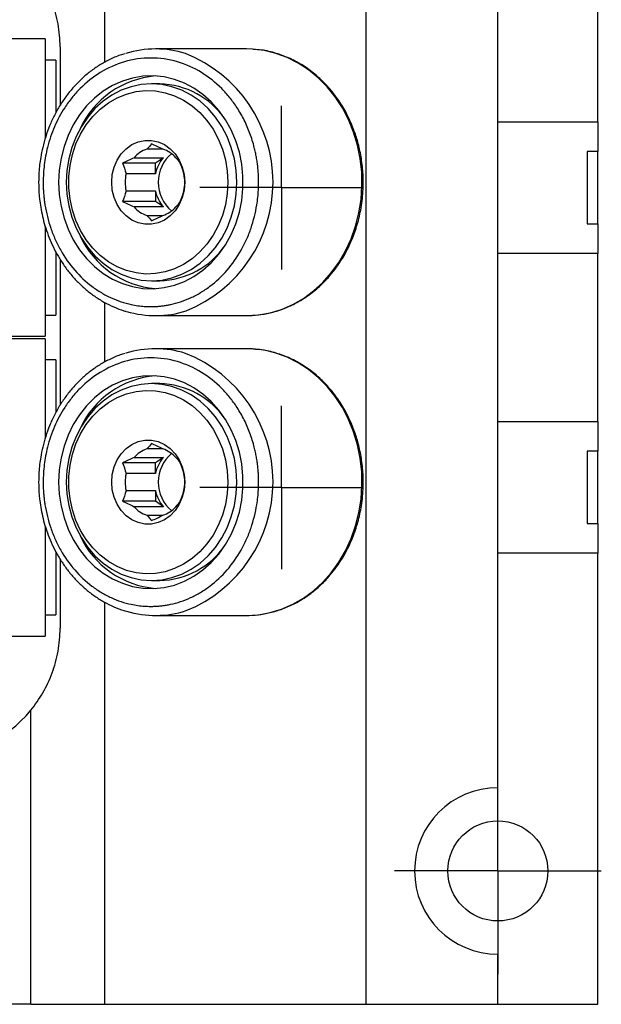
# Model space of a CAD drawing. Header units: millimetres. Extents: x 13 to 546, y 13 to 419.
# Tile 5 of 10: x 168 to 196, y 61 to 108. Entities that reach past the tile are written whole.
import ezdxf

# ---------------------------------------------------------------- set-up
doc = ezdxf.new("R2010")
doc.units = ezdxf.units.MM
doc.header["$LTSCALE"] = 2
doc.linetypes.add('SLD-Center', pattern=[19.05, 15.24, -1.27, 1.27, -1.27])
doc.layers.add('CENTER', color=40, linetype='SLD-Center')

# ---------------------------------------------------------------- blocks, each defined once
blk = doc.blocks.new('SW_CENTERMARKSYMBOL_10')
at = {"layer": 'CENTER', "color": 0}
for p, q in [((0, 2.54), (0, 4.92125)), ((0, 0), (0, 2.54)), ((-2.54, 0), (-4.92125, 0)), ((0, 0), (-2.54, 0)), ((0, 0), (0, -2.54)), ((0, 0), (2.54, 0)), ((2.54, 0), (4.92125, 0)), ((0, -2.54), (0, -4.92125))]:
    blk.add_line(p, q, dxfattribs=at)
blk = doc.blocks.new('SW_CENTERMARKSYMBOL_13')
at = {"layer": 'CENTER', "color": 0}
for p, q in [((0, 2.54), (0, 3.89255)), ((0, 0), (0, 2.54)), ((-2.54, 0), (-3.89255, 0)), ((0, 0), (-2.54, 0)), ((0, 0), (0, -2.54)), ((0, 0), (2.54, 0)), ((2.54, 0), (3.89255, 0)), ((0, -2.54), (0, -3.89255))]:
    blk.add_line(p, q, dxfattribs=at)
blk = doc.blocks.new('SW_CENTERMARKSYMBOL_14')
at = {"layer": 'CENTER', "color": 0}
for p, q in [((0, 2.54), (0, 3.89255)), ((0, 0), (0, 2.54)), ((-2.54, 0), (-3.89255, 0)), ((0, 0), (-2.54, 0)), ((0, 0), (0, -2.54)), ((0, 0), (2.54, 0)), ((2.54, 0), (3.89255, 0)), ((0, -2.54), (0, -3.89255))]:
    blk.add_line(p, q, dxfattribs=at)

msp = doc.modelspace()

# ---------------------------------------------------------------- linework, layer by layer
for p, q in [((172.05, 106.048), (172.05, 124.686)), ((184.469, 61.186), (184.469, 124.686)), ((195.505, 103.207), (195.505, 124.686)), ((190.742, 71.498), (190.742, 114.373)), ((169.203, 107.153), (164.917, 107.153)), ((169.203, 107.153), (169.203, 102.423)), ((169.914, 106.779), (169.914, 103.998)), ((178.78, 106.677), (174.449, 106.677)), ((169.711, 106.144), (169.203, 106.144)), ((169.711, 106.144), (169.711, 103.657)), ((174.653, 105.013), (174.265, 105.013)), ((190.742, 103.207), (195.505, 103.207)), ((195.505, 103.207), (195.505, 101.796)), ((174.809, 101.904), (174.042, 101.904)), ((195.505, 101.796), (194.997, 101.796)), ((194.997, 101.796), (194.997, 98.35)), ((195.505, 98.35), (195.505, 101.796)), ((173.435, 101.499), (174.83, 101.499)), ((174.83, 101.499), (174.446, 101.244)), ((174.446, 101.244), (172.882, 101.244)), ((174.446, 100.732), (174.446, 101.244)), ((174.446, 100.732), (173.051, 100.732)), ((173.051, 99.922), (174.446, 99.922)), ((174.446, 99.922), (174.446, 99.41)), ((174.446, 99.41), (172.882, 99.41)), ((174.83, 99.155), (174.446, 99.41)), ((174.83, 99.155), (173.435, 99.155)), ((174.042, 98.75), (174.809, 98.75)), ((169.203, 98.235), (169.203, 92.993)), ((194.997, 98.35), (195.505, 98.35)), ((195.505, 98.35), (195.505, 96.939)), ((169.711, 97.01), (169.711, 94.002)), ((169.914, 96.663), (169.914, 89.724)), ((195.505, 96.939), (190.742, 96.939)), ((195.505, 88.932), (195.505, 96.939)), ((174.265, 95.641), (174.653, 95.641)), ((172.05, 91.773), (172.05, 94.601)), ((169.203, 94.002), (169.711, 94.002)), ((174.449, 93.977), (178.78, 93.977)), ((164.917, 92.993), (169.203, 92.993)), ((169.203, 92.878), (164.917, 92.878)), ((169.203, 92.878), (169.203, 88.148)), ((178.78, 92.402), (174.449, 92.402)), ((169.711, 91.869), (169.203, 91.869)), ((169.711, 91.869), (169.711, 89.382)), ((174.653, 90.739), (174.265, 90.739)), ((190.742, 88.932), (195.505, 88.932)), ((195.505, 88.932), (195.505, 87.521)), ((173.435, 87.225), (174.83, 87.225)), ((174.809, 87.629), (174.042, 87.629)), ((174.83, 87.225), (174.446, 86.969)), ((195.505, 87.521), (194.997, 87.521)), ((194.997, 87.521), (194.997, 84.076)), ((195.505, 84.076), (195.505, 87.521)), ((174.446, 86.969), (172.882, 86.969)), ((174.446, 86.457), (174.446, 86.969)), ((174.446, 86.457), (173.051, 86.457)), ((173.051, 85.647), (174.446, 85.647)), ((174.446, 85.647), (174.446, 85.136)), ((174.446, 85.136), (172.882, 85.136)), ((174.83, 84.88), (173.435, 84.88)), ((174.83, 84.88), (174.446, 85.136)), ((174.042, 84.475), (174.809, 84.475)), ((169.203, 83.96), (169.203, 78.718)), ((194.997, 84.076), (195.505, 84.076)), ((195.505, 84.076), (195.505, 82.664)), ((169.711, 82.735), (169.711, 79.728)), ((195.505, 82.664), (190.742, 82.664)), ((195.505, 61.186), (195.505, 82.664)), ((169.914, 82.389), (169.914, 79.093)), ((174.265, 81.366), (174.653, 81.366)), ((172.05, 61.186), (172.05, 80.327)), ((169.203, 79.728), (169.711, 79.728)), ((174.449, 79.702), (178.78, 79.702)), ((164.917, 78.718), (169.203, 78.718)), ((168.517, 61.186), (168.517, 75.186)), ((190.742, 61.186), (190.742, 63.573)), ((168.517, 61.186), (158.992, 61.186)), ((168.517, 61.186), (172.05, 61.186)), ((172.05, 61.186), (184.469, 61.186)), ((184.469, 61.186), (190.742, 61.186)), ((190.742, 61.186), (195.505, 61.186))]:
    msp.add_line(p, q)
at = {"flags": 128}
for points in [[(178.78, 93.977), (179.346, 94.011), (179.905, 94.111), (180.453, 94.278), (180.982, 94.508), (181.489, 94.801), (181.967, 95.152), (182.411, 95.557), (182.816, 96.014), (183.179, 96.516), (183.495, 97.058), (183.761, 97.635), (183.974, 98.241), (184.132, 98.869), (184.234, 99.512), (184.278, 100.164), (184.263, 100.817), (184.19, 101.465), (184.06, 102.102), (183.874, 102.719), (183.634, 103.311), (183.343, 103.872), (183.003, 104.395), (182.618, 104.875), (182.193, 105.306), (181.732, 105.685), (181.239, 106.007), (180.72, 106.269), (180.181, 106.468), (179.626, 106.601), (179.063, 106.669), (178.78, 106.677)], [(169.845, 100.327), (169.874, 99.749), (169.959, 99.179), (170.1, 98.624), (170.295, 98.091), (170.542, 97.587), (170.836, 97.119), (171.175, 96.693), (171.554, 96.314), (171.967, 95.988), (172.411, 95.718), (172.877, 95.508), (173.362, 95.361), (173.858, 95.278), (174.359, 95.262), (174.858, 95.311), (175.349, 95.426), (175.826, 95.605), (176.282, 95.845), (176.711, 96.144), (177.107, 96.497), (177.467, 96.901), (177.784, 97.349), (178.055, 97.835), (178.276, 98.354), (178.444, 98.899), (178.558, 99.463), (178.615, 100.038), (178.615, 100.616), (178.558, 101.191), (178.444, 101.755), (178.276, 102.3), (178.055, 102.819), (177.784, 103.306), (177.467, 103.753), (177.107, 104.157), (176.711, 104.51), (176.282, 104.809), (175.826, 105.049), (175.349, 105.228), (174.858, 105.343), (174.359, 105.392), (173.858, 105.376), (173.362, 105.293), (172.877, 105.146), (172.411, 104.936), (171.967, 104.666), (171.554, 104.34), (171.175, 103.961), (170.836, 103.535), (170.542, 103.067), (170.295, 102.563), (170.1, 102.03), (169.959, 101.475), (169.874, 100.905), (169.845, 100.327)], [(174.265, 95.641), (174.755, 95.675), (175.237, 95.777), (175.704, 95.945), (176.151, 96.178), (176.571, 96.47), (176.957, 96.819), (177.303, 97.219), (177.605, 97.665), (177.859, 98.149), (178.06, 98.665), (178.206, 99.206), (178.294, 99.762), (178.324, 100.327), (178.294, 100.892), (178.206, 101.449), (178.06, 101.989), (177.859, 102.505), (177.605, 102.989), (177.303, 103.435), (176.957, 103.835), (176.571, 104.184), (176.151, 104.477), (175.704, 104.709), (175.237, 104.877), (174.755, 104.979), (174.265, 105.013), (173.776, 104.979), (173.294, 104.877), (172.826, 104.709), (172.379, 104.477), (171.96, 104.184), (171.574, 103.835), (171.228, 103.435), (170.925, 102.989), (170.672, 102.505), (170.471, 101.989), (170.325, 101.449), (170.236, 100.892), (170.207, 100.327), (170.236, 99.762), (170.325, 99.206), (170.471, 98.665), (170.672, 98.149), (170.925, 97.665), (171.228, 97.219), (171.574, 96.819), (171.96, 96.47), (172.379, 96.178), (172.826, 95.945), (173.294, 95.777), (173.776, 95.675), (174.265, 95.641)], [(177.89, 100.327), (177.861, 99.79), (177.776, 99.261), (177.635, 98.749), (177.44, 98.26), (177.195, 97.803), (176.903, 97.384), (176.568, 97.009), (176.196, 96.685), (175.793, 96.416), (175.364, 96.207), (174.916, 96.059), (174.456, 95.977), (173.99, 95.96), (173.526, 96.01), (173.071, 96.125), (172.632, 96.304), (172.215, 96.544), (171.827, 96.841), (171.473, 97.191), (171.159, 97.588), (170.89, 98.027), (170.669, 98.501), (170.501, 99.003), (170.388, 99.524), (170.33, 100.058), (170.33, 100.596), (170.388, 101.13), (170.501, 101.651), (170.669, 102.153), (170.89, 102.627), (171.159, 103.066), (171.473, 103.463), (171.827, 103.813), (172.215, 104.111), (172.632, 104.35), (173.071, 104.529), (173.526, 104.644), (173.99, 104.694), (174.456, 104.677), (174.916, 104.595), (175.364, 104.447), (175.793, 104.238), (176.196, 103.969), (176.568, 103.645), (176.903, 103.27), (177.195, 102.851), (177.44, 102.394), (177.635, 101.905), (177.776, 101.393), (177.861, 100.864), (177.89, 100.327)], [(172.369, 100.327), (172.398, 100.696), (172.486, 101.052), (172.629, 101.383), (172.822, 101.679), (173.059, 101.928), (173.332, 102.123), (173.631, 102.257), (173.946, 102.325), (174.267, 102.325), (174.582, 102.257), (174.881, 102.123), (175.154, 101.928), (175.391, 101.679), (175.584, 101.383), (175.727, 101.052), (175.815, 100.696), (175.844, 100.327), (175.815, 99.958), (175.727, 99.602), (175.584, 99.271), (175.391, 98.975), (175.154, 98.726), (174.881, 98.531), (174.582, 98.397), (174.267, 98.329), (173.946, 98.329), (173.631, 98.397), (173.332, 98.531), (173.059, 98.726), (172.822, 98.975), (172.629, 99.271), (172.486, 99.602), (172.398, 99.958), (172.369, 100.327)], [(178.78, 79.702), (179.346, 79.736), (179.905, 79.837), (180.453, 80.003), (180.982, 80.234), (181.489, 80.526), (181.967, 80.877), (182.411, 81.283), (182.816, 81.739), (183.179, 82.241), (183.495, 82.783), (183.761, 83.36), (183.974, 83.966), (184.132, 84.594), (184.234, 85.237), (184.278, 85.889), (184.263, 86.542), (184.19, 87.191), (184.06, 87.827), (183.874, 88.444), (183.634, 89.037), (183.343, 89.597), (183.003, 90.12), (182.618, 90.6), (182.193, 91.031), (181.732, 91.41), (181.239, 91.732), (180.72, 91.994), (180.181, 92.193), (179.626, 92.327), (179.063, 92.394), (178.78, 92.402)], [(169.845, 86.052), (169.874, 85.475), (169.959, 84.905), (170.1, 84.349), (170.295, 83.816), (170.542, 83.313), (170.836, 82.845), (171.175, 82.418), (171.554, 82.039), (171.967, 81.713), (172.411, 81.443), (172.877, 81.233), (173.362, 81.086), (173.858, 81.004), (174.359, 80.987), (174.858, 81.037), (175.349, 81.151), (175.826, 81.33), (176.282, 81.571), (176.711, 81.869), (177.107, 82.223), (177.467, 82.626), (177.784, 83.074), (178.055, 83.56), (178.276, 84.08), (178.444, 84.625), (178.558, 85.188), (178.615, 85.763), (178.615, 86.342), (178.558, 86.916), (178.444, 87.48), (178.276, 88.025), (178.055, 88.544), (177.784, 89.031), (177.467, 89.479), (177.107, 89.882), (176.711, 90.235), (176.282, 90.534), (175.826, 90.774), (175.349, 90.953), (174.858, 91.068), (174.359, 91.117), (173.858, 91.101), (173.362, 91.019), (172.877, 90.872), (172.411, 90.662), (171.967, 90.392), (171.554, 90.065), (171.175, 89.686), (170.836, 89.26), (170.542, 88.792), (170.295, 88.288), (170.1, 87.755), (169.959, 87.2), (169.874, 86.63), (169.845, 86.052)], [(174.265, 81.366), (174.755, 81.4), (175.237, 81.502), (175.704, 81.67), (176.151, 81.903), (176.571, 82.195), (176.957, 82.544), (177.303, 82.945), (177.605, 83.39), (177.859, 83.874), (178.06, 84.39), (178.206, 84.931), (178.294, 85.487), (178.324, 86.052), (178.294, 86.617), (178.206, 87.174), (178.06, 87.714), (177.859, 88.23), (177.605, 88.714), (177.303, 89.16), (176.957, 89.56), (176.571, 89.909), (176.151, 90.202), (175.704, 90.434), (175.237, 90.602), (174.755, 90.704), (174.265, 90.739), (173.776, 90.704), (173.294, 90.602), (172.826, 90.434), (172.379, 90.202), (171.96, 89.909), (171.574, 89.56), (171.228, 89.16), (170.925, 88.714), (170.672, 88.23), (170.471, 87.714), (170.325, 87.174), (170.236, 86.617), (170.207, 86.052), (170.236, 85.487), (170.325, 84.931), (170.471, 84.39), (170.672, 83.874), (170.925, 83.39), (171.228, 82.945), (171.574, 82.544), (171.96, 82.195), (172.379, 81.903), (172.826, 81.67), (173.294, 81.502), (173.776, 81.4), (174.265, 81.366)], [(177.89, 86.052), (177.861, 85.515), (177.776, 84.987), (177.635, 84.474), (177.44, 83.985), (177.195, 83.528), (176.903, 83.109), (176.568, 82.735), (176.196, 82.41), (175.793, 82.141), (175.364, 81.932), (174.916, 81.785), (174.456, 81.702), (173.99, 81.686), (173.526, 81.735), (173.071, 81.85), (172.632, 82.029), (172.215, 82.269), (171.827, 82.566), (171.473, 82.916), (171.159, 83.313), (170.89, 83.752), (170.669, 84.226), (170.501, 84.728), (170.388, 85.249), (170.33, 85.783), (170.33, 86.321), (170.388, 86.855), (170.501, 87.377), (170.669, 87.878), (170.89, 88.352), (171.159, 88.791), (171.473, 89.189), (171.827, 89.539), (172.215, 89.836), (172.632, 90.075), (173.071, 90.254), (173.526, 90.369), (173.99, 90.419), (174.456, 90.402), (174.916, 90.32), (175.364, 90.173), (175.793, 89.963), (176.196, 89.694), (176.568, 89.37), (176.903, 88.995), (177.195, 88.576), (177.44, 88.119), (177.635, 87.63), (177.776, 87.118), (177.861, 86.589), (177.89, 86.052)], [(172.369, 86.052), (172.398, 86.421), (172.486, 86.777), (172.629, 87.109), (172.822, 87.404), (173.059, 87.654), (173.332, 87.848), (173.631, 87.982), (173.946, 88.05), (174.267, 88.05), (174.582, 87.982), (174.881, 87.848), (175.154, 87.654), (175.391, 87.404), (175.584, 87.109), (175.727, 86.777), (175.815, 86.421), (175.844, 86.052), (175.815, 85.684), (175.727, 85.327), (175.584, 84.996), (175.391, 84.7), (175.154, 84.451), (174.881, 84.256), (174.582, 84.122), (174.267, 84.054), (173.946, 84.054), (173.631, 84.122), (173.332, 84.256), (173.059, 84.451), (172.822, 84.7), (172.629, 84.996), (172.486, 85.327), (172.398, 85.684), (172.369, 86.052)]]:
    msp.add_lwpolyline(points, dxfattribs=at)
msp.add_circle((190.742, 67.536), 2.381)
for centre, radius, start, end in [((174.45, 101.876), 4.801, 72.5707, 107.146), ((173.445, 100.326), 6.599, 291.9383, 68.2724), ((174.817, 101.045), 4.36, 94.9161, 155.1195), ((174.563, 101.122), 3.892, 34.5605, 88.6816), ((174.481, 100.587), 1.389, 108.4548, 138.9253), ((174.37, 100.587), 1.389, 41.0747, 71.5452), ((176.12, 100.375), 1.711, 138.9141, 167.9558), ((176.35, 100.327), 1.768, 129.7787, 230.2213), ((174.89, 100.327), 1.883, 167.587, 192.413), ((173.961, 100.327), 1.883, 347.587, 12.413), ((176.12, 100.279), 1.711, 192.0442, 221.0859), ((174.481, 100.067), 1.389, 221.0747, 251.5452), ((174.37, 100.067), 1.389, 288.4548, 318.9253), ((174.817, 99.61), 4.36, 204.8805, 265.0839), ((174.563, 99.532), 3.892, 271.3184, 325.4395), ((174.45, 98.778), 4.8, 253.4079, 287.7117), ((174.45, 87.601), 4.801, 72.5707, 107.146), ((173.445, 86.051), 6.599, 291.9383, 68.2724), ((174.817, 86.77), 4.36, 94.9161, 155.1195), ((174.563, 86.848), 3.892, 34.5605, 88.6816), ((174.481, 86.312), 1.389, 108.4548, 138.9253), ((176.12, 86.1), 1.711, 138.9141, 167.9558), ((176.35, 86.052), 1.768, 129.7787, 230.2213), ((174.37, 86.312), 1.389, 41.0747, 71.5452), ((174.89, 86.052), 1.883, 167.587, 192.413), ((173.961, 86.052), 1.883, 347.587, 12.413), ((176.12, 86.005), 1.711, 192.0442, 221.0859), ((174.481, 85.792), 1.389, 221.0747, 251.5452), ((174.37, 85.792), 1.389, 288.4548, 318.9253), ((174.817, 85.335), 4.36, 204.8805, 265.0839), ((174.563, 85.257), 3.892, 271.3184, 325.4395), ((174.45, 84.503), 4.8, 253.4079, 287.7117), ((163.755, 79.093), 6.16, 219.3583, 320.6417), ((190.742, 67.536), 3.962, 90, 270)]:
    msp.add_arc(centre, radius, start, end)
for points, knots in [([(169.914, 106.779), (169.914, 107.15), (169.881, 107.513), (169.754, 108.221), (169.658, 108.571), (169.416, 109.231), (169.269, 109.544), (168.927, 110.141), (168.732, 110.423), (168.517, 110.685)], [0, 0, 0, 0, 0.25, 0.25, 0.5, 0.5, 0.75, 0.75, 1, 1, 1, 1]), ([(173.005, 106.451), (172.928, 106.429), (172.667, 106.355), (172.257, 106.171), (171.782, 105.909), (171.347, 105.607), (170.939, 105.262), (170.561, 104.877), (170.216, 104.455), (169.907, 104.001), (169.637, 103.521), (169.408, 103.02), (169.223, 102.509), (169.084, 102.006), (168.994, 101.559), (168.937, 101.158), (168.9, 100.763), (168.895, 100.482), (168.892, 100.327)], [0, 0, 0, 0, 0.032879, 0.110251, 0.179954, 0.249666, 0.31935, 0.388967, 0.458456, 0.52773, 0.596645, 0.66494, 0.73207, 0.796635, 0.856108, 0.898222, 0.943696, 1, 1, 1, 1]), ([(178.78, 93.977), (178.963, 93.983), (179.343, 93.997), (179.919, 94.103), (180.51, 94.28), (181.138, 94.558), (181.754, 94.94), (182.312, 95.405), (182.851, 95.974), (183.368, 96.692), (183.784, 97.514), (184.07, 98.329), (184.254, 99.127), (184.341, 99.933), (184.338, 100.721), (184.262, 101.45), (184.117, 102.14), (183.928, 102.745), (183.722, 103.248), (183.519, 103.654), (183.322, 103.993), (183.107, 104.321), (182.836, 104.68), (182.477, 105.083), (182.02, 105.504), (181.474, 105.899), (180.858, 106.235), (180.196, 106.481), (179.607, 106.627), (179.237, 106.646), (179.106, 106.653)], [0, 0, 0, 0, 0.030912, 0.064369, 0.100385, 0.137478, 0.182779, 0.22309, 0.258723, 0.311425, 0.365559, 0.404198, 0.446388, 0.492133, 0.528793, 0.567463, 0.604888, 0.637831, 0.666289, 0.69026, 0.70974, 0.728904, 0.753197, 0.782648, 0.817262, 0.856193, 0.896014, 0.93638, 0.977292, 1, 1, 1, 1]), ([(179.359, 100.327), (179.358, 100.407), (179.356, 100.568), (179.343, 100.807), (179.323, 101.045), (179.293, 101.282), (179.256, 101.518), (179.21, 101.752), (179.12, 102.136), (178.959, 102.658), (178.684, 103.293), (178.358, 103.861), (177.996, 104.362), (177.46, 104.962), (176.647, 105.61), (175.496, 106.124), (174.234, 106.307), (172.972, 106.124), (171.82, 105.61), (171.007, 104.962), (170.471, 104.362), (170.044, 103.771), (169.623, 102.989), (169.355, 102.193), (169.219, 101.578), (169.156, 101.165), (169.116, 100.747), (169.111, 100.467), (169.108, 100.327)], [0, 0, 0, 0, 0.012971, 0.02589, 0.038779, 0.051658, 0.06455, 0.077475, 0.090455, 0.128732, 0.166746, 0.205051, 0.238452, 0.27188, 0.344266, 0.420977, 0.500049, 0.579121, 0.655833, 0.728219, 0.761619, 0.795047, 0.852286, 0.909557, 0.932218, 0.954769, 0.977325, 1, 1, 1, 1]), ([(168.892, 100.327), (168.897, 100.117), (168.904, 99.822), (168.951, 99.388), (169.007, 99.019), (169.1, 98.585), (169.227, 98.138), (169.391, 97.681), (169.592, 97.226), (169.832, 96.779), (170.108, 96.349), (170.421, 95.939), (170.769, 95.557), (171.15, 95.206), (171.561, 94.892), (172, 94.616), (172.466, 94.389), (172.818, 94.245), (173.017, 94.194), (173.05, 94.186)], [0, 0, 0, 0, 0.075553, 0.106306, 0.157323, 0.210314, 0.267167, 0.326512, 0.387802, 0.450609, 0.51464, 0.579688, 0.645614, 0.712323, 0.779762, 0.847906, 0.916761, 0.986354, 1, 1, 1, 1]), ([(169.108, 100.327), (169.109, 100.255), (169.11, 100.11), (169.121, 99.894), (169.138, 99.679), (169.162, 99.464), (169.21, 99.133), (169.3, 98.689), (169.463, 98.138), (169.675, 97.6), (170.027, 96.904), (170.584, 96.112), (171.269, 95.47), (171.872, 95.063), (172.337, 94.818), (172.815, 94.63), (173.24, 94.515), (173.609, 94.449), (173.921, 94.415), (174.129, 94.411), (174.234, 94.409)], [0, 0, 0, 0, 0.023335, 0.046628, 0.06991, 0.093212, 0.116565, 0.1783, 0.240092, 0.304401, 0.368768, 0.500006, 0.631244, 0.695553, 0.759919, 0.821654, 0.883446, 0.922309, 0.961112, 1, 1, 1, 1]), ([(174.234, 94.409), (174.296, 94.41), (174.421, 94.411), (174.608, 94.423), (174.795, 94.443), (174.981, 94.471), (175.268, 94.526), (175.652, 94.63), (176.13, 94.818), (176.595, 95.063), (177.198, 95.47), (177.884, 96.112), (178.44, 96.904), (178.792, 97.6), (179.004, 98.137), (179.167, 98.689), (179.267, 99.179), (179.324, 99.606), (179.353, 99.966), (179.357, 100.207), (179.359, 100.327)], [0, 0, 0, 0, 0.023335, 0.046628, 0.06991, 0.093212, 0.116565, 0.1783, 0.240092, 0.304401, 0.368768, 0.500006, 0.631244, 0.695553, 0.759919, 0.821654, 0.883446, 0.922309, 0.961112, 1, 1, 1, 1]), ([(178.78, 79.702), (178.963, 79.709), (179.343, 79.722), (179.919, 79.828), (180.51, 80.005), (181.138, 80.284), (181.754, 80.665), (182.312, 81.13), (182.851, 81.699), (183.368, 82.417), (183.784, 83.239), (184.07, 84.055), (184.254, 84.852), (184.341, 85.658), (184.338, 86.446), (184.262, 87.175), (184.117, 87.865), (183.928, 88.47), (183.722, 88.973), (183.519, 89.379), (183.322, 89.718), (183.107, 90.046), (182.836, 90.405), (182.477, 90.808), (182.02, 91.229), (181.474, 91.624), (180.858, 91.96), (180.196, 92.207), (179.607, 92.352), (179.237, 92.371), (179.106, 92.378)], [0, 0, 0, 0, 0.030912, 0.064369, 0.100385, 0.137478, 0.182779, 0.22309, 0.258723, 0.311425, 0.365559, 0.404198, 0.446388, 0.492133, 0.528793, 0.567463, 0.604888, 0.637831, 0.666289, 0.69026, 0.70974, 0.728904, 0.753197, 0.782648, 0.817262, 0.856193, 0.896014, 0.93638, 0.977292, 1, 1, 1, 1]), ([(173.005, 92.176), (172.928, 92.154), (172.667, 92.08), (172.257, 91.896), (171.782, 91.635), (171.347, 91.332), (170.939, 90.988), (170.561, 90.602), (170.216, 90.181), (169.907, 89.727), (169.637, 89.246), (169.408, 88.745), (169.223, 88.235), (169.084, 87.731), (168.994, 87.284), (168.937, 86.883), (168.9, 86.488), (168.895, 86.208), (168.892, 86.052)], [0, 0, 0, 0, 0.032879, 0.110251, 0.179954, 0.249666, 0.31935, 0.388967, 0.458456, 0.52773, 0.596645, 0.66494, 0.73207, 0.796635, 0.856108, 0.898222, 0.943696, 1, 1, 1, 1]), ([(179.359, 86.052), (179.358, 86.133), (179.356, 86.293), (179.343, 86.532), (179.323, 86.771), (179.293, 87.008), (179.256, 87.243), (179.21, 87.477), (179.12, 87.861), (178.959, 88.383), (178.684, 89.019), (178.358, 89.586), (177.996, 90.087), (177.46, 90.687), (176.647, 91.335), (175.496, 91.85), (174.234, 92.032), (172.972, 91.85), (171.82, 91.335), (171.007, 90.687), (170.471, 90.087), (170.044, 89.496), (169.623, 88.714), (169.355, 87.918), (169.219, 87.303), (169.156, 86.89), (169.116, 86.473), (169.111, 86.193), (169.108, 86.052)], [0, 0, 0, 0, 0.012971, 0.02589, 0.038779, 0.051658, 0.06455, 0.077475, 0.090455, 0.128732, 0.166746, 0.205051, 0.238452, 0.27188, 0.344266, 0.420977, 0.500049, 0.579121, 0.655833, 0.728219, 0.761619, 0.795047, 0.852286, 0.909557, 0.932218, 0.954769, 0.977325, 1, 1, 1, 1]), ([(168.892, 86.052), (168.897, 85.842), (168.904, 85.547), (168.951, 85.113), (169.007, 84.745), (169.1, 84.311), (169.227, 83.863), (169.391, 83.406), (169.592, 82.951), (169.832, 82.505), (170.108, 82.074), (170.421, 81.665), (170.769, 81.282), (171.15, 80.931), (171.561, 80.617), (172, 80.341), (172.466, 80.114), (172.818, 79.97), (173.017, 79.919), (173.05, 79.911)], [0, 0, 0, 0, 0.0755528, 0.1063061, 0.1573225, 0.2103141, 0.2671675, 0.3265121, 0.3878019, 0.450609, 0.5146397, 0.5796883, 0.6456136, 0.712323, 0.7797617, 0.8479064, 0.9167611, 0.9863536, 1, 1, 1, 1]), ([(169.108, 86.052), (169.109, 85.98), (169.11, 85.836), (169.121, 85.619), (169.138, 85.404), (169.162, 85.189), (169.21, 84.858), (169.3, 84.414), (169.463, 83.863), (169.675, 83.325), (170.027, 82.629), (170.584, 81.838), (171.269, 81.195), (171.872, 80.788), (172.337, 80.544), (172.815, 80.355), (173.24, 80.24), (173.609, 80.175), (173.921, 80.14), (174.129, 80.136), (174.234, 80.134)], [0, 0, 0, 0, 0.0233354, 0.0466282, 0.0699099, 0.0932117, 0.1165649, 0.1782999, 0.240092, 0.3044014, 0.3687678, 0.5000056, 0.6312435, 0.6955529, 0.7599192, 0.8216542, 0.8834464, 0.9223094, 0.9611122, 1, 1, 1, 1]), ([(174.234, 80.134), (174.296, 80.135), (174.421, 80.136), (174.608, 80.149), (174.795, 80.168), (174.981, 80.196), (175.268, 80.251), (175.652, 80.355), (176.13, 80.543), (176.595, 80.788), (177.198, 81.195), (177.884, 81.838), (178.44, 82.629), (178.792, 83.325), (179.004, 83.863), (179.167, 84.414), (179.267, 84.904), (179.324, 85.332), (179.353, 85.691), (179.357, 85.932), (179.359, 86.052)], [0, 0, 0, 0, 0.023335, 0.046628, 0.06991, 0.093212, 0.116565, 0.1783, 0.240092, 0.304401, 0.368768, 0.500006, 0.631244, 0.695553, 0.759919, 0.821654, 0.883446, 0.922309, 0.961112, 1, 1, 1, 1]), ([(168.517, 75.186), (168.732, 75.448), (168.924, 75.726), (169.265, 76.319), (169.414, 76.636), (169.656, 77.294), (169.751, 77.636), (169.881, 78.354), (169.914, 78.721), (169.914, 79.093)], [0, 0, 0, 0, 0.25, 0.25, 0.5, 0.5, 0.75, 0.75, 1, 1, 1, 1])]:
    msp.add_open_spline(points, degree=3, knots=knots)
for points in [[(174.257, 102.16), (174.207, 102.082), (174.144, 102), (174.042, 101.904)], [(174.809, 101.904), (174.625, 102), (174.441, 102.082), (174.257, 102.16)], [(173.435, 101.499), (173.251, 101.404), (173.066, 101.321), (172.882, 101.244)], [(175.632, 101.244), (175.582, 101.321), (175.519, 101.404), (175.417, 101.499)], [(172.882, 101.244), (172.949, 101.088), (173.01, 100.923), (173.051, 100.732)], [(175.8, 100.732), (175.76, 100.923), (175.699, 101.088), (175.632, 101.244)], [(173.051, 99.922), (173.01, 99.731), (172.949, 99.566), (172.882, 99.41)], [(175.632, 99.41), (175.699, 99.566), (175.76, 99.731), (175.8, 99.922)], [(172.882, 99.41), (173.066, 99.333), (173.251, 99.25), (173.435, 99.155)], [(175.417, 99.155), (175.519, 99.25), (175.582, 99.333), (175.632, 99.41)], [(174.042, 98.75), (174.144, 98.654), (174.207, 98.572), (174.257, 98.494)], [(174.257, 98.494), (174.441, 98.572), (174.625, 98.654), (174.809, 98.75)], [(174.257, 87.885), (174.207, 87.807), (174.144, 87.725), (174.042, 87.629)], [(174.809, 87.629), (174.625, 87.725), (174.441, 87.807), (174.257, 87.885)], [(173.435, 87.225), (173.251, 87.129), (173.066, 87.047), (172.882, 86.969)], [(175.632, 86.969), (175.582, 87.047), (175.519, 87.129), (175.417, 87.225)], [(172.882, 86.969), (172.949, 86.813), (173.01, 86.648), (173.051, 86.457)], [(175.8, 86.457), (175.76, 86.648), (175.699, 86.813), (175.632, 86.969)], [(173.051, 85.647), (173.01, 85.457), (172.949, 85.291), (172.882, 85.136)], [(175.632, 85.136), (175.699, 85.291), (175.76, 85.457), (175.8, 85.647)], [(172.882, 85.136), (173.066, 85.058), (173.251, 84.975), (173.435, 84.88)], [(175.417, 84.88), (175.519, 84.975), (175.582, 85.058), (175.632, 85.136)], [(174.042, 84.475), (174.144, 84.38), (174.207, 84.297), (174.257, 84.219)], [(174.257, 84.219), (174.441, 84.297), (174.625, 84.38), (174.809, 84.475)]]:
    msp.add_open_spline(points, degree=3)

# ---------------------------------------------------------------- block references
at = {"layer": 'CENTER'}
for name, p in [('SW_CENTERMARKSYMBOL_13', (180.455, 100.073)), ('SW_CENTERMARKSYMBOL_14', (180.455, 85.798)), ('SW_CENTERMARKSYMBOL_10', (190.742, 67.536))]:
    msp.add_blockref(name, p, dxfattribs=at)

doc.saveas('drawing.dxf')
